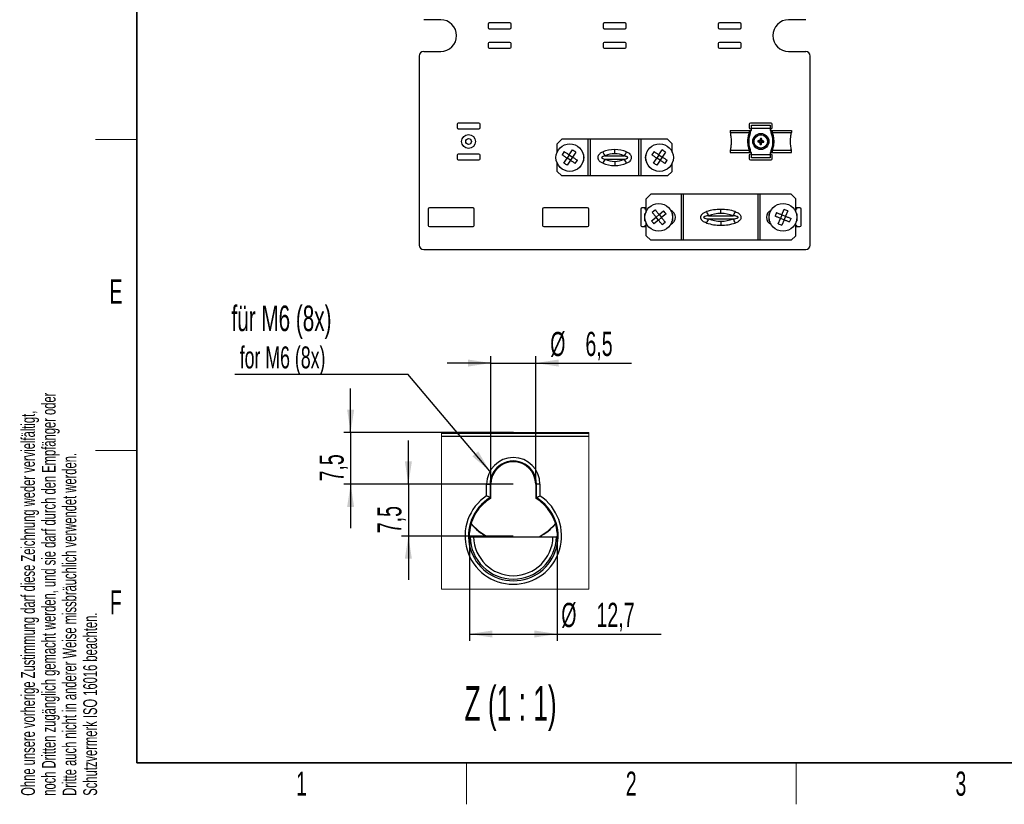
# Paper-space layout 'Blatt3' of a CAD drawing. Header units: millimetres. Extents: x 5 to 418, y 2 to 292.
# Tile 1 of 53: x 9 to 152, y 6 to 120. Entities that reach past the tile are written whole.
import ezdxf

# ---------------------------------------------------------------- set-up
doc = ezdxf.new("R2010")
doc.units = ezdxf.units.MM
doc.header["$PDSIZE"] = -1
doc.layers.add('SLD-0', color=7, linetype='Continuous')
doc.styles.add('SLDTEXTSTYLE0', font='TXT', dxfattribs={"width": 0.605})
doc.styles.add('SLDTEXTSTYLE2', font='TXT', dxfattribs={"width": 0.57})
doc.dimstyles.new('SLDDIMSTYLE3', dxfattribs={"dimtxt": 3.5, "dimasz": 3.302, "dimexe": 0, "dimexo": 0.0625, "dimgap": 0.875, "dimtad": 1, "dimrnd": 1e-09, "dimzin": 12, "dimdsep": 46, "dimtxsty": 'SLDTEXTSTYLE0', "dimsah": 1, "dimcen": 0.09, "dimadec": 0, "dimazin": 3, "dimtfac": 1, "dimtmove": 0, "dimatfit": 0, "dimfxl": 1, "dimfrac": 2, "dimtolj": 1, "dimtzin": 12, "dimarcsym": 0})
doc.dimstyles.new('SLDDIMSTYLE4', dxfattribs={"dimtxt": 3.5, "dimasz": 3.302, "dimexe": 0, "dimexo": 0.0625, "dimgap": 0.875, "dimtad": 1, "dimrnd": 1e-09, "dimzin": 12, "dimdsep": 46, "dimtxsty": 'SLDTEXTSTYLE0', "dimsah": 1, "dimcen": 0.09, "dimadec": 0, "dimazin": 3, "dimtfac": 1, "dimtofl": 0, "dimtmove": 0, "dimatfit": 3, "dimfxl": 1, "dimfrac": 2, "dimtolj": 1, "dimtzin": 12, "dimarcsym": 0})
doc.dimstyles.new('SLDDIMSTYLE5', dxfattribs={"dimtxt": 0.18, "dimasz": 3.302, "dimexe": 0, "dimexo": 0.0625, "dimgap": 0, "dimtad": 0, "dimtih": 1, "dimtoh": 1, "dimdec": 0, "dimrnd": 1e-09, "dimzin": 0, "dimdsep": 46, "dimtxsty": 'Standard', "dimsah": 1, "dimcen": 0.09, "dimadec": 0, "dimazin": 0, "dimtfac": 3.302, "dimtdec": 0, "dimtofl": 0, "dimtmove": 0, "dimatfit": 3, "dimfxl": 1, "dimfrac": 2, "dimtolj": 1, "dimtzin": 0, "dimarcsym": 0})

# ---------------------------------------------------------------- blocks, each defined once
blk = doc.blocks.new('_D_24')
at = {"layer": 'SLD-0', "color": 7}
for p, q in [((56.96, 59.85), (56.96, 66.2)), ((80.54, 59.85), (55.96, 59.85)), ((56.96, 59.85), (56.96, 52.35)), ((80.52, 52.35), (55.96, 52.35)), ((56.96, 52.35), (56.96, 46))]:
    blk.add_line(p, q, dxfattribs=at)
for points in [[(56.96, 59.85), (57.47, 63.16), (56.45, 63.16)], [(56.96, 52.35), (56.45, 49.05), (57.47, 49.05)]]:
    blk.add_solid(points, dxfattribs=at)
at = {"layer": 'SLD-0', "color": 7, "insert": (52.45, 52.76), "char_height": 3.5, "attachment_point": 1, "rotation": 90, "style": 'SLDTEXTSTYLE0'}
blk.add_mtext('7,5', dxfattribs=at)
blk = doc.blocks.new('_D_25')
at = {"layer": 'SLD-0', "color": 7}
for p, q in [((77.27, 69.9), (70.92, 69.9)), ((77.27, 52.35), (77.27, 70.9)), ((77.27, 69.9), (83.77, 69.9)), ((83.77, 52.35), (83.77, 70.9)), ((83.77, 69.9), (97.66, 69.9))]:
    blk.add_line(p, q, dxfattribs=at)
for points in [[(77.27, 69.9), (73.97, 70.41), (73.97, 69.39)], [(83.77, 69.9), (87.07, 69.39), (87.07, 70.41)]]:
    blk.add_solid(points, dxfattribs=at)
at = {"layer": 'SLD-0', "color": 7, "char_height": 3.5, "attachment_point": 1, "style": 'SLDTEXTSTYLE0'}
for s, insert in [('%%c', (85.87, 74.41)), ('6,5', (90.97, 74.42))]:
    blk.add_mtext(s, dxfattribs=dict(at, insert=insert))
blk = doc.blocks.new('_D_26')
at = {"layer": 'SLD-0', "color": 7}
for p, q in [((74.17, 44.85), (74.17, 29.66)), ((86.87, 44.85), (86.87, 29.66)), ((74.17, 30.66), (86.87, 30.66)), ((86.87, 30.66), (101.93, 30.66))]:
    blk.add_line(p, q, dxfattribs=at)
for points in [[(74.17, 30.66), (77.47, 30.15), (77.47, 31.17)], [(86.87, 30.66), (83.57, 31.17), (83.57, 30.15)]]:
    blk.add_solid(points, dxfattribs=at)
at = {"layer": 'SLD-0', "color": 7, "char_height": 3.5, "attachment_point": 1, "style": 'SLDTEXTSTYLE0'}
for s, insert in [('%%c', (87.47, 35.17)), ('12,7', (92.57, 35.18))]:
    blk.add_mtext(s, dxfattribs=dict(at, insert=insert))
blk = doc.blocks.new('_D_27')
at = {"layer": 'SLD-0', "color": 7}
for p, q in [((65.32, 52.35), (65.32, 58.7)), ((80.52, 52.35), (64.32, 52.35)), ((65.32, 52.35), (65.32, 44.85)), ((80.52, 44.85), (64.32, 44.85)), ((65.32, 44.85), (65.32, 38.5))]:
    blk.add_line(p, q, dxfattribs=at)
for points in [[(65.32, 52.35), (65.83, 55.66), (64.81, 55.66)], [(65.32, 44.85), (64.81, 41.55), (65.83, 41.55)]]:
    blk.add_solid(points, dxfattribs=at)
at = {"layer": 'SLD-0', "color": 7, "insert": (60.81, 45.26), "char_height": 3.5, "attachment_point": 1, "rotation": 90, "style": 'SLDTEXTSTYLE0'}
blk.add_mtext('7,5', dxfattribs=at)
blk = doc.blocks.new('SW_NOTE_0_3')
at = {"layer": 'SLD-0', "color": 0}
blk.add_line((-25.08, 0), (0, 0), dxfattribs=at)
at = {"layer": 'SLD-0', "color": 0, "attachment_point": 1, "style": 'SLDTEXTSTYLE0'}
for s, insert, char_height in [('für M6 (8x)', (-25.55, 9.94), 3.7042), ('for M6 (8x)', (-24.36, 4.02), 3.175)]:
    blk.add_mtext(s, dxfattribs=dict(at, insert=insert, char_height=char_height))

psp = doc.layouts.new('Blatt3')

# ---------------------------------------------------------------- linework, layer by layer
at = {"color": 7, "linetype": 'Continuous', "lineweight": 25}
for p, q in [((70.0046, 119.6215), (67.538, 119.6215)), ((76.8713, 118.9881), (76.8713, 118.4881)), ((80.038, 119.1548), (77.038, 119.1548)), ((80.2046, 118.4881), (80.2046, 118.9881)), ((93.538, 118.9881), (93.538, 118.4881)), ((96.7046, 119.1548), (93.7046, 119.1548)), ((96.8713, 118.4881), (96.8713, 118.9881)), ((110.2046, 118.9881), (110.2046, 118.4881)), ((113.3713, 119.1548), (110.3713, 119.1548)), ((113.538, 118.4881), (113.538, 118.9881)), ((122.8713, 119.6215), (120.4046, 119.6215)), ((77.038, 118.3215), (80.038, 118.3215)), ((93.7046, 118.3215), (96.7046, 118.3215)), ((110.3713, 118.3215), (113.3713, 118.3215)), ((76.8713, 116.1548), (76.8713, 115.6548)), ((80.038, 116.3215), (77.038, 116.3215)), ((80.2046, 115.6548), (80.2046, 116.1548)), ((93.538, 116.1548), (93.538, 115.6548)), ((96.7046, 116.3215), (93.7046, 116.3215)), ((96.8713, 115.6548), (96.8713, 116.1548)), ((110.2046, 116.1548), (110.2046, 115.6548)), ((113.3713, 116.3215), (110.3713, 116.3215)), ((113.538, 115.6548), (113.538, 116.1548)), ((66.8713, 114.3548), (66.8713, 86.9881)), ((67.538, 115.0215), (70.0046, 115.0215)), ((77.038, 115.4881), (80.038, 115.4881)), ((93.7046, 115.4881), (96.7046, 115.4881)), ((110.3713, 115.4881), (113.3713, 115.4881)), ((120.4046, 115.0215), (122.8713, 115.0215)), ((123.538, 86.9881), (123.538, 114.3548)), ((72.3713, 104.4881), (72.3713, 103.9881)), ((75.538, 104.6548), (72.538, 104.6548)), ((75.7046, 103.9881), (75.7046, 104.4881)), ((114.7046, 104.4881), (114.7046, 103.9881)), ((117.8713, 104.6548), (114.8713, 104.6548)), ((115.038, 104.3548), (117.7046, 104.3548)), ((115.038, 103.8548), (115.038, 104.3548)), ((117.7046, 104.3548), (117.7046, 103.8548)), ((118.038, 103.9881), (118.038, 104.4881)), ((72.538, 103.8215), (75.538, 103.8215)), ((111.938, 103.5715), (111.938, 103.2682)), ((111.938, 103.5715), (114.7243, 103.5715)), ((111.938, 103.2682), (114.7212, 103.2682)), ((114.7212, 103.2682), (114.7243, 103.268)), ((114.7243, 103.268), (114.7243, 103.5715)), ((114.7243, 103.5715), (114.848, 103.5715)), ((114.848, 103.5715), (114.848, 103.2463)), ((114.848, 103.5715), (115.038, 103.5715)), ((114.8713, 103.8215), (115.038, 103.8215)), ((117.7046, 103.8548), (115.038, 103.8548)), ((115.038, 103.5715), (115.038, 103.8548)), ((117.7046, 103.8548), (117.7046, 103.5715)), ((117.7046, 103.8215), (117.8713, 103.8215)), ((117.7046, 103.5715), (117.8946, 103.5715)), ((117.8946, 103.2463), (117.8946, 103.5715)), ((117.8946, 103.5715), (118.0183, 103.5715)), ((118.0183, 103.5715), (118.0183, 103.268)), ((118.0183, 103.5715), (120.8046, 103.5715)), ((118.0183, 103.268), (118.0214, 103.2682)), ((118.0214, 103.2682), (120.8046, 103.2682)), ((120.8046, 103.5715), (120.8046, 103.2682)), ((87.538, 102.3215), (86.8713, 101.6548)), ((86.8713, 100.4541), (86.8713, 101.6548)), ((91.3858, 102.3215), (87.538, 102.3215)), ((91.3858, 96.9881), (91.3858, 102.3215)), ((91.6913, 102.3215), (91.3858, 102.3215)), ((91.6913, 96.9881), (91.6913, 102.3215)), ((98.7179, 102.3215), (91.6913, 102.3215)), ((98.7179, 96.9881), (98.7179, 102.3215)), ((99.0234, 102.3215), (98.7179, 102.3215)), ((99.0234, 96.9881), (99.0234, 102.3215)), ((102.8713, 102.3215), (99.0234, 102.3215)), ((103.538, 101.6548), (102.8713, 102.3215)), ((103.538, 100.4541), (103.538, 101.6548)), ((116.0145, 102.0024), (115.925, 101.9398)), ((116.0145, 102.0024), (115.9303, 102.0719)), ((116.1054, 101.9988), (116.0145, 102.0024)), ((116.3158, 102.0483), (116.1054, 101.9988)), ((116.1054, 101.9988), (116.3112, 101.9327)), ((116.3112, 101.9327), (116.2085, 101.8378)), ((116.3158, 102.0483), (116.2209, 102.151)), ((116.3571, 101.6314), (116.2875, 101.5471)), ((116.3112, 101.9327), (116.3607, 101.7223)), ((116.3819, 102.254), (116.3158, 102.0483)), ((116.3855, 102.3449), (116.3229, 102.4344)), ((116.3607, 101.7223), (116.3571, 101.6314)), ((116.3571, 101.6314), (116.4197, 101.5418)), ((116.3607, 101.7223), (116.4268, 101.928)), ((116.3819, 102.254), (116.3855, 102.3449)), ((116.4314, 102.0436), (116.3819, 102.254)), ((116.3855, 102.3449), (116.455, 102.4292)), ((116.4268, 101.928), (116.6372, 101.9775)), ((116.4268, 101.928), (116.5216, 101.8253)), ((116.4314, 102.0436), (116.5341, 102.1385)), ((116.6372, 101.9775), (116.4314, 102.0436)), ((116.6372, 101.9775), (116.728, 101.9739)), ((116.728, 101.9739), (116.8176, 102.0365)), ((116.728, 101.9739), (116.8123, 101.9044)), ((72.3713, 99.9881), (72.3713, 99.4881)), ((75.538, 100.1548), (72.538, 100.1548)), ((75.7046, 99.4881), (75.7046, 99.9881)), ((87.9108, 100.5119), (87.6009, 100.0375)), ((88.6224, 100.047), (88.3125, 99.5726)), ((88.6224, 100.047), (89.0873, 100.7586)), ((88.6224, 100.047), (89.0968, 99.737)), ((89.5617, 100.4486), (89.0968, 99.737)), ((90.7046, 100.0715), (90.7046, 99.2381)), ((93.8466, 99.8905), (96.5626, 99.8905)), ((95.2046, 100.2155), (95.2046, 100.8047)), ((99.7046, 99.2381), (99.7046, 100.0715)), ((100.9108, 100.5119), (100.6009, 100.0375)), ((101.6224, 100.047), (101.3125, 99.5726)), ((101.6224, 100.047), (102.0873, 100.7586)), ((101.6224, 100.047), (102.0968, 99.737)), ((102.5617, 100.4486), (102.0968, 99.737)), ((111.938, 100.7081), (114.7212, 100.7081)), ((111.938, 100.7081), (111.938, 100.4048)), ((111.938, 100.4048), (114.7243, 100.4048)), ((114.7046, 99.9881), (114.7046, 99.4881)), ((114.7243, 100.7083), (114.7212, 100.7081)), ((114.7243, 100.4048), (114.7243, 100.7083)), ((114.848, 100.4048), (114.7243, 100.4048)), ((114.848, 100.73), (114.848, 100.4048)), ((115.038, 100.4048), (114.848, 100.4048)), ((115.038, 100.1548), (114.8713, 100.1548)), ((115.038, 100.1215), (115.038, 100.4048)), ((115.038, 100.1215), (117.7046, 100.1215)), ((115.038, 99.6215), (115.038, 100.1215)), ((117.7046, 100.4048), (117.7046, 100.1215)), ((117.8946, 100.4048), (117.7046, 100.4048)), ((117.8713, 100.1548), (117.7046, 100.1548)), ((117.7046, 100.1215), (117.7046, 99.6215)), ((117.8946, 100.4048), (117.8946, 100.73)), ((118.0183, 100.4048), (117.8946, 100.4048)), ((118.0183, 100.7083), (118.0183, 100.4048)), ((118.0214, 100.7081), (118.0183, 100.7083)), ((118.0183, 100.4048), (120.8046, 100.4048)), ((118.0214, 100.7081), (120.8046, 100.7081)), ((118.038, 99.4881), (118.038, 99.9881)), ((120.8046, 100.4048), (120.8046, 100.7081)), ((72.538, 99.3215), (75.538, 99.3215)), ((86.8713, 97.6548), (86.8713, 98.8555)), ((87.8476, 98.861), (88.3125, 99.5726)), ((88.7869, 99.2627), (88.3125, 99.5726)), ((88.7869, 99.2627), (88.322, 98.5511)), ((89.0968, 99.737), (88.7869, 99.2627)), ((89.4985, 98.7977), (89.8084, 99.2721)), ((93.8466, 99.4191), (96.5626, 99.4191)), ((95.2046, 99.0942), (95.2046, 98.5049)), ((100.8476, 98.861), (101.3125, 99.5726)), ((101.7869, 99.2627), (101.3125, 99.5726)), ((101.7869, 99.2627), (101.322, 98.5511)), ((102.0968, 99.737), (101.7869, 99.2627)), ((102.4985, 98.7977), (102.8084, 99.2721)), ((103.538, 97.6548), (103.538, 98.8555)), ((114.8713, 99.3215), (117.8713, 99.3215)), ((117.7046, 99.6215), (115.038, 99.6215)), ((86.8713, 97.6548), (87.538, 96.9881)), ((91.3858, 96.9881), (87.538, 96.9881)), ((91.6913, 96.9881), (91.3858, 96.9881)), ((98.7179, 96.9881), (91.6913, 96.9881)), ((99.0234, 96.9881), (98.7179, 96.9881)), ((102.8713, 96.9881), (99.0234, 96.9881)), ((102.8713, 96.9881), (103.538, 97.6548)), ((100.4213, 94.3381), (99.7546, 93.6715)), ((104.8798, 94.3381), (100.4213, 94.3381)), ((104.8798, 87.6715), (104.8798, 94.3381)), ((105.1883, 94.3381), (104.8798, 94.3381)), ((105.1883, 87.6715), (105.1883, 94.3381)), ((115.9876, 94.3381), (105.1883, 94.3381)), ((115.9876, 87.6715), (115.9876, 94.3381)), ((116.2961, 94.3381), (115.9876, 94.3381)), ((116.2961, 87.6715), (116.2961, 94.3381)), ((120.7546, 94.3381), (116.2961, 94.3381)), ((121.4213, 93.6715), (120.7546, 94.3381)), ((99.7546, 91.8041), (99.7546, 93.6715)), ((121.4213, 91.8041), (121.4213, 93.6715)), ((68.2046, 92.1881), (68.2046, 89.8215)), ((74.7046, 92.3548), (68.3713, 92.3548)), ((74.8713, 89.8215), (74.8713, 92.1881)), ((84.7713, 92.1881), (84.7713, 89.8215)), ((91.2713, 92.3548), (84.938, 92.3548)), ((91.438, 89.8215), (91.438, 92.1881)), ((98.9713, 92.1881), (98.9713, 89.8215)), ((99.7546, 92.3548), (99.138, 92.3548)), ((99.588, 92.3548), (99.588, 92.203)), ((99.588, 90.5158), (99.588, 91.4939)), ((99.738, 92.1423), (99.738, 92.3548)), ((101.0973, 92.065), (100.6561, 91.7094)), ((101.1896, 91.0476), (101.6307, 91.4032)), ((101.6307, 91.4032), (102.2925, 91.9367)), ((101.6307, 91.4032), (101.9864, 90.962)), ((102.6481, 91.4955), (101.9864, 90.962)), ((103.3319, 91.9839), (103.3384, 92.0046)), ((103.4991, 91.6308), (103.4853, 91.6374)), ((103.588, 91.4939), (103.588, 90.5158)), ((110.588, 91.5655), (110.588, 92.1547)), ((117.588, 90.5158), (117.588, 91.4939)), ((117.6906, 91.6374), (117.6768, 91.6308)), ((117.8375, 92.0046), (117.844, 91.9839)), ((118.6376, 91.6842), (118.4297, 91.1571)), ((119.4283, 91.3723), (119.2204, 90.8452)), ((119.4283, 91.3723), (119.7402, 92.1631)), ((119.4283, 91.3723), (119.9555, 91.1644)), ((120.2674, 91.9552), (119.9555, 91.1644)), ((122.038, 92.3548), (121.4213, 92.3548)), ((121.438, 92.3548), (121.438, 92.1423)), ((121.588, 92.203), (121.588, 92.3548)), ((121.588, 91.4939), (121.588, 90.5158)), ((122.2046, 89.8215), (122.2046, 92.1881)), ((99.738, 89.6548), (99.738, 89.8674)), ((99.7546, 88.3381), (99.7546, 90.2055)), ((100.5278, 90.5142), (101.1896, 91.0476)), ((101.5452, 90.6064), (100.8834, 90.073)), ((101.5452, 90.6064), (101.1896, 91.0476)), ((101.5452, 90.6064), (101.9864, 90.962)), ((102.0786, 89.9446), (102.5198, 90.3003)), ((103.3384, 90.005), (103.3319, 90.0257)), ((103.4853, 90.3722), (103.4991, 90.3788)), ((108.8148, 91.2405), (112.3611, 91.2405)), ((108.8148, 90.7691), (112.3611, 90.7691)), ((110.588, 90.4442), (110.588, 89.8549)), ((117.6768, 90.3788), (117.6906, 90.3722)), ((117.844, 90.0257), (117.8375, 90.005)), ((118.9086, 90.0545), (119.2204, 90.8452)), ((119.7476, 90.6373), (119.2204, 90.8452)), ((119.7476, 90.6373), (119.4357, 89.8466)), ((119.9555, 91.1644), (119.7476, 90.6373)), ((120.5383, 90.3254), (120.7462, 90.8526)), ((121.4213, 88.3381), (121.4213, 90.2055)), ((121.438, 89.8674), (121.438, 89.6548)), ((68.3713, 89.6548), (74.7046, 89.6548)), ((84.938, 89.6548), (91.2713, 89.6548)), ((99.138, 89.6548), (99.7546, 89.6548)), ((99.588, 89.8067), (99.588, 89.6548)), ((121.4213, 89.6548), (122.038, 89.6548)), ((121.588, 89.6548), (121.588, 89.8067)), ((99.7546, 88.3381), (100.4213, 87.6715)), ((104.8798, 87.6715), (100.4213, 87.6715)), ((105.1883, 87.6715), (104.8798, 87.6715)), ((115.9876, 87.6715), (105.1883, 87.6715)), ((116.2961, 87.6715), (115.9876, 87.6715)), ((120.7546, 87.6715), (116.2961, 87.6715)), ((120.7546, 87.6715), (121.4213, 88.3381)), ((67.538, 86.3215), (122.8713, 86.3215)), ((70.1001, 59.8548), (91.4689, 59.8548)), ((70.1001, 59.7412), (91.4689, 59.7412)), ((91.4689, 59.2412), (70.1001, 59.2412)), ((76.655, 50.6816), (76.655, 52.3548)), ((76.655, 52.3548), (77.155, 52.3548)), ((77.155, 52.3548), (77.155, 50.4068)), ((77.155, 52.3548), (77.2686, 52.3548)), ((77.2686, 50.3424), (77.2686, 52.3548)), ((83.8822, 52.3548), (83.7686, 52.3548)), ((83.7686, 52.3548), (83.7686, 50.3424)), ((84.3821, 52.3548), (83.8822, 52.3548)), ((83.8822, 50.4068), (83.8822, 52.3548)), ((84.3821, 52.3548), (84.3821, 50.6816)), ((77.155, 50.4068), (77.2686, 50.3424)), ((77.2511, 50.3117), (77.2686, 50.3424)), ((83.7686, 50.3424), (83.8822, 50.4068)), ((83.7686, 50.3424), (83.786, 50.3117)), ((74.2729, 44.7412), (74.1668, 44.8462)), ((74.773, 44.7326), (86.2641, 44.7326)), ((86.8703, 44.8462), (86.7643, 44.7412))]:
    psp.add_line(p, q, dxfattribs=at)
at = {"color": 7, "linetype": 'Continuous', "lineweight": 25, "flags": 128}
for points in [[(99.7546, 91.6812), (99.7371, 91.6667), (99.6768, 91.6308)], [(121.4213, 91.6812), (121.4388, 91.6667), (121.4991, 91.6308)], [(99.7546, 90.3284), (99.7371, 90.3429), (99.6768, 90.3788)], [(121.4213, 90.3284), (121.4388, 90.3429), (121.4991, 90.3788)], [(74.4122, 46.6341), (75.5307, 45.5478), (76.7746, 44.7326)], [(84.2626, 44.7326), (85.5065, 45.5478), (86.625, 46.6341)]]:
    psp.add_lwpolyline(points, dxfattribs=at)
at = {"color": 7, "linetype": 'Continuous', "lineweight": 18, "flags": 128}
psp.add_lwpolyline([(70.1001, 59.8548), (70.1001, 59.7412), (70.1001, 59.2412), (70.1001, 37.161), (91.4689, 37.161), (91.4689, 59.2412), (91.4689, 59.7412), (91.4689, 59.8548)], dxfattribs=at)
at = {"color": 7, "linetype": 'Continuous', "lineweight": 25}
for centre, radius in [((74.038, 101.9881), 1), ((116.3713, 101.9881), 1.1667), ((116.3713, 101.9881), 1), ((116.3713, 101.9881), 0.9667), ((74.038, 101.9881), 0.4167), ((88.7046, 99.6548), 2), ((101.7046, 99.6548), 2), ((101.588, 91.0048), 2), ((119.588, 91.0048), 2)]:
    psp.add_circle(centre, radius, dxfattribs=at)
for centre, radius, start, end in [((70.0046, 117.3215), 2.3, 270, 90), ((77.038, 118.9881), 0.1667, 90, 180), ((77.038, 118.4881), 0.1667, 180, 270), ((80.038, 118.9881), 0.1667, 0, 90), ((80.038, 118.4881), 0.1667, 270, 0), ((93.7046, 118.9881), 0.1667, 90, 180), ((93.7046, 118.4881), 0.1667, 180, 270), ((96.7046, 118.9881), 0.1667, 0, 90), ((96.7046, 118.4881), 0.1667, 270, 0), ((110.3713, 118.9881), 0.1667, 90, 180), ((110.3713, 118.4881), 0.1667, 180, 270), ((113.3713, 118.9881), 0.1667, 0, 90), ((113.3713, 118.4881), 0.1667, 270, 0), ((120.4046, 117.3215), 2.3, 90, 270), ((77.038, 116.1548), 0.1667, 90, 180), ((77.038, 115.6548), 0.1667, 180, 270), ((80.038, 116.1548), 0.1667, 0, 90), ((80.038, 115.6548), 0.1667, 270, 0), ((93.7046, 116.1548), 0.1667, 90, 180), ((93.7046, 115.6548), 0.1667, 180, 270), ((96.7046, 116.1548), 0.1667, 0, 90), ((96.7046, 115.6548), 0.1667, 270, 0), ((110.3713, 116.1548), 0.1667, 90, 180), ((110.3713, 115.6548), 0.1667, 180, 270), ((113.3713, 116.1548), 0.1667, 0, 90), ((113.3713, 115.6548), 0.1667, 270, 0), ((67.538, 114.3548), 0.6667, 90, 180), ((122.8713, 114.3548), 0.6667, 0, 90), ((72.538, 104.4881), 0.1667, 90, 180), ((75.538, 104.4881), 0.1667, 0, 90), ((114.8713, 104.4881), 0.1667, 90, 180), ((117.8713, 104.4881), 0.1667, 0, 90), ((72.538, 103.9881), 0.1667, 180, 270), ((75.538, 103.9881), 0.1667, 270, 0), ((114.8713, 103.9881), 0.1667, 180, 270), ((117.8713, 103.9881), 0.1667, 270, 0), ((123.6174, 101.6992), 7.6962, 177.224509, 178.208984), ((118.572, 108.8524), 7.4021, 249.047083, 251.379026), ((118.0185, 94.9705), 7.4021, 104.054468, 106.38641), ((123.3889, 103.6353), 7.4021, 194.054468, 196.38641), ((123.2355, 99.7875), 7.4021, 159.047083, 161.379026), ((116.6602, 109.2343), 7.6962, 267.224509, 268.208984), ((116.0824, 94.742), 7.6962, 87.224509, 88.208984), ((109.5071, 104.1888), 7.4021, 339.047083, 341.379026), ((109.3537, 100.341), 7.4021, 14.054468, 16.38641), ((114.7241, 109.0058), 7.4021, 284.054468, 286.38641), ((114.1706, 95.1239), 7.4021, 69.047083, 71.379026), ((109.1252, 102.2771), 7.6962, 357.224509, 358.208984), ((72.538, 99.9881), 0.1667, 90, 180), ((75.538, 99.9881), 0.1667, 0, 90), ((89.7046, 99.6548), 1.0833, 327.45282, 32.54718), ((95.1392, 101.1333), 1.7931, 201.375528, 223.876361), ((95.2046, 97.2155), 3, 90, 116.914792), ((95.2046, 97.2155), 3, 63.085208, 90), ((95.2701, 101.1333), 1.7931, 316.123639, 338.624472), ((100.7046, 99.6548), 1.0833, 147.45282, 212.54718), ((114.8713, 99.9881), 0.1667, 90, 180), ((117.8713, 99.9881), 0.1667, 0, 90), ((72.538, 99.4881), 0.1667, 180, 270), ((75.538, 99.4881), 0.1667, 270, 0), ((95.1392, 98.1763), 1.7931, 136.123639, 158.624472), ((95.2046, 102.0942), 3, 243.085208, 270), ((95.2046, 102.0942), 3, 270, 296.914792), ((95.2701, 98.1763), 1.7931, 21.375528, 43.876361), ((114.8713, 99.4881), 0.1667, 180, 270), ((117.8713, 99.4881), 0.1667, 270, 0), ((68.3713, 92.1881), 0.1667, 90, 180), ((74.7046, 92.1881), 0.1667, 0, 90), ((84.938, 92.1881), 0.1667, 90, 180), ((91.2713, 92.1881), 0.1667, 0, 90), ((99.138, 92.1881), 0.1667, 90, 180), ((99.5546, 91.9048), 0.3, 52.330113, 83.62063), ((99.738, 91.4939), 0.15, 114.042076, 180), ((102.9213, 91.0048), 1.0833, 291.283369, 68.716631), ((103.438, 91.4939), 0.15, 0, 65.957924), ((110.5273, 92.4681), 2.107, 197.634414, 215.6346), ((110.588, 86.5655), 5, 90, 110.770495), ((110.588, 86.5655), 5, 69.229505, 90), ((110.6487, 92.4681), 2.107, 324.3654, 342.365586), ((118.2546, 91.0048), 1.0833, 111.283369, 248.716631), ((117.738, 91.4939), 0.15, 114.042076, 180), ((121.6213, 91.9048), 0.3, 96.37937, 127.669887), ((121.438, 91.4939), 0.15, 0, 65.957924), ((122.038, 92.1881), 0.1667, 0, 90), ((99.738, 90.5158), 0.15, 180, 245.957924), ((99.5546, 90.1048), 0.3, 276.37937, 307.669887), ((103.438, 90.5158), 0.15, 294.042076, 0), ((110.5273, 89.5416), 2.107, 144.3654, 162.365586), ((110.588, 95.4442), 5, 249.229505, 270), ((110.588, 95.4442), 5, 270, 290.770495), ((110.6487, 89.5416), 2.107, 17.634414, 35.6346), ((117.738, 90.5158), 0.15, 180, 245.957924), ((121.6213, 90.1048), 0.3, 232.330113, 263.62063), ((121.438, 90.5158), 0.15, 294.042076, 0), ((68.3713, 89.8215), 0.1667, 180, 270), ((74.7046, 89.8215), 0.1667, 270, 0), ((84.938, 89.8215), 0.1667, 180, 270), ((91.2713, 89.8215), 0.1667, 270, 0), ((99.138, 89.8215), 0.1667, 180, 270), ((122.038, 89.8215), 0.1667, 270, 0), ((67.538, 86.9881), 0.6667, 180, 270), ((122.8713, 86.9881), 0.6667, 270, 0), ((80.5186, 52.3548), 3.8635, 0.00011, 179.99989), ((80.5186, 52.3548), 3.3636, 359.999909, 180.000091), ((80.5186, 52.3548), 3.25, 0.0001, 179.9999), ((80.5186, 44.8548), 6.9913, 123.546713, 56.453287), ((80.5186, 44.8548), 6.4914, 121.209028, 58.790972), ((80.5186, 44.8548), 6.3603, 120.912005, 175.569523), ((80.5186, 44.8548), 6.3603, 4.430458, 59.088076), ((80.518, 51.8017), 8.0165, 220.325464, 241.861999), ((80.5186, 51.8023), 8.0174, 298.139206, 319.673421), ((80.5186, 44.8548), 6.2468, 181.042221, 358.957779), ((80.5186, 44.8548), 5.7468, 181.218291, 358.781709)]:
    psp.add_arc(centre, radius, start, end, dxfattribs=at)
for centre, major_axis, ratio, start_param, end_param in [((95.2046, 97.8047), (3.8333, 0), 0.7826087, 1.57079633, 2.04054806), ((95.2046, 97.8047), (3.8333, 0), 0.7826087, 1.10104459, 1.57079633), ((95.2046, 101.5049), (3.8333, 0), 0.7826087, 4.24263724, 4.71238898), ((95.2046, 101.5049), (3.8333, 0), 0.7826087, 4.71238898, 5.18214072), ((110.588, 87.1547), (5.8333, 0), 0.85714286, 1.57079633, 1.93330985), ((110.588, 87.1547), (5.8333, 0), 0.85714286, 1.2082828, 1.57079633), ((110.588, 94.8549), (5.8333, 0), 0.85714286, 4.34987545, 4.71238898), ((110.588, 94.8549), (5.8333, 0), 0.85714286, 4.71238898, 5.07490251)]:
    psp.add_ellipse(centre, major_axis=major_axis, ratio=ratio, start_param=start_param, end_param=end_param, dxfattribs=at)
for points, knots in [([(111.938, 103.2682), (111.9799, 103.031), (112.0648, 102.5512), (112.0804, 101.8727), (112.0389, 101.2536), (111.9717, 100.8907), (111.938, 100.7081)], [0, 0, 0, 0, 0.28121999, 0.56863169, 0.78296729, 1, 1, 1, 1]), ([(114.7212, 100.7081), (114.6984, 100.7786), (114.6149, 101.0368), (114.5173, 101.5023), (114.4867, 102.0986), (114.5505, 102.6964), (114.6639, 103.0762), (114.7212, 103.2682)], [0, 0, 0, 0, 0.08527269, 0.31229612, 0.54473721, 0.76975296, 1, 1, 1, 1]), ([(114.848, 103.2463), (114.7425, 102.8676), (114.5326, 102.1143), (114.6712, 101.2438), (114.8222, 100.8049), (114.848, 100.73)], [0, 0, 0, 0, 0.45604649, 0.90708847, 1, 1, 1, 1]), ([(114.7243, 103.268), (114.7383, 103.2655), (114.7663, 103.2606), (114.8109, 103.2529), (114.8383, 103.248), (114.8471, 103.2465), (114.848, 103.2463)], [0, 0, 0, 0, 0.40397967, 0.80779985, 0.98184659, 1, 1, 1, 1]), ([(118.0183, 103.268), (118.0043, 103.2655), (117.9762, 103.2606), (117.9316, 103.2528), (117.9042, 103.248), (117.8954, 103.2465), (117.8946, 103.2463)], [0, 0, 0, 0, 0.40466307, 0.80916563, 0.9818463, 1, 1, 1, 1]), ([(117.8946, 100.73), (117.9204, 100.8049), (118.0714, 101.2438), (118.21, 102.1143), (118.0001, 102.8676), (117.8946, 103.2463)], [0, 0, 0, 0, 0.09291153, 0.54395351, 1, 1, 1, 1]), ([(118.0214, 103.2682), (118.0776, 103.0804), (118.1912, 102.7008), (118.2556, 102.1078), (118.226, 101.5073), (118.1291, 101.0415), (118.0442, 100.7786), (118.0214, 100.7081)], [0, 0, 0, 0, 0.22522685, 0.45526048, 0.68210292, 0.9147273, 1, 1, 1, 1]), ([(120.8046, 100.7081), (120.7627, 100.9453), (120.6778, 101.4251), (120.6622, 102.1036), (120.7037, 102.7227), (120.7709, 103.0856), (120.8046, 103.2682)], [0, 0, 0, 0, 0.28121999, 0.56863169, 0.78296729, 1, 1, 1, 1]), ([(88.3125, 99.5726), (88.1928, 99.6508), (87.9521, 99.808), (87.7184, 99.9607), (87.6009, 100.0375)], [0, 0, 0, 0, 0.49705285, 1, 1, 1, 1]), ([(87.9108, 100.5119), (88.027, 100.436), (88.2606, 100.2833), (88.5013, 100.1261), (88.6224, 100.047)], [0, 0, 0, 0, 0.49705285, 1, 1, 1, 1]), ([(89.5617, 100.4486), (89.4828, 100.5002), (89.3247, 100.6035), (89.1666, 100.7068), (89.0873, 100.7586)], [0, 0, 0, 0, 0.49863245, 1, 1, 1, 1]), ([(93.4694, 98.8299), (93.4061, 98.8574), (93.2783, 98.913), (93.1215, 99.018), (92.9952, 99.1362), (92.9116, 99.2477), (92.8544, 99.3585), (92.8199, 99.4563), (92.7992, 99.5583), (92.7927, 99.6619), (92.7999, 99.7499), (92.8177, 99.843), (92.8486, 99.9401), (92.907, 100.0542), (92.9849, 100.1601), (93.101, 100.2755), (93.2604, 100.388), (93.3991, 100.4489), (93.4694, 100.4798)], [0, 0, 0, 0, 0.09381258, 0.18925221, 0.25849208, 0.32952246, 0.37409186, 0.4197059, 0.46010148, 0.5024096, 0.54616522, 0.56769759, 0.61958181, 0.67337435, 0.73304624, 0.79410289, 0.89573899, 1, 1, 1, 1]), ([(93.8466, 99.8905), (93.7492, 99.8743), (93.6029, 99.85), (93.4464, 99.7923), (93.3737, 99.747), (93.3396, 99.7145), (93.3215, 99.6804), (93.3173, 99.6514), (93.3246, 99.6209), (93.3478, 99.5848), (93.4248, 99.5234), (93.5963, 99.4614), (93.7531, 99.4349), (93.8466, 99.4191)], [0, 0, 0, 0, 0.24342876, 0.3653335, 0.41027766, 0.45551868, 0.47954137, 0.50377084, 0.52510624, 0.55474034, 0.60726807, 0.76576502, 1, 1, 1, 1]), ([(96.5626, 99.4191), (96.6601, 99.4353), (96.8063, 99.4596), (96.9629, 99.5173), (97.0356, 99.5627), (97.0697, 99.5951), (97.0878, 99.6292), (97.092, 99.6582), (97.0847, 99.6887), (97.0615, 99.7248), (96.9845, 99.7863), (96.813, 99.8482), (96.6562, 99.8747), (96.5626, 99.8905)], [0, 0, 0, 0, 0.24342876, 0.3653335, 0.41027766, 0.45551868, 0.47954137, 0.50377084, 0.52510624, 0.55474034, 0.60726807, 0.76576502, 1, 1, 1, 1]), ([(96.9398, 100.4798), (97.0656, 100.4206), (97.2845, 100.3175), (97.496, 100.0845), (97.5823, 99.8884), (97.617, 99.717), (97.6157, 99.593), (97.5835, 99.4242), (97.506, 99.242), (97.2936, 98.9985), (97.0766, 98.895), (96.9398, 98.8299)], [0, 0, 0, 0, 0.18936673, 0.32956515, 0.41973963, 0.46025351, 0.54620736, 0.56780279, 0.6733359, 0.79409535, 1, 1, 1, 1]), ([(101.3125, 99.5726), (101.1928, 99.6508), (100.9521, 99.808), (100.7184, 99.9607), (100.6009, 100.0375)], [0, 0, 0, 0, 0.49705285, 1, 1, 1, 1]), ([(100.9108, 100.5119), (101.027, 100.436), (101.2606, 100.2833), (101.5013, 100.1261), (101.6224, 100.047)], [0, 0, 0, 0, 0.49705285, 1, 1, 1, 1]), ([(102.5617, 100.4486), (102.4828, 100.5002), (102.3247, 100.6035), (102.1666, 100.7068), (102.0873, 100.7586)], [0, 0, 0, 0, 0.49863245, 1, 1, 1, 1]), ([(114.7243, 100.7083), (114.7383, 100.7108), (114.7664, 100.7157), (114.811, 100.7235), (114.8383, 100.7283), (114.8471, 100.7298), (114.848, 100.73)], [0, 0, 0, 0, 0.40466307, 0.80916563, 0.9818463, 1, 1, 1, 1]), ([(118.0183, 100.7083), (118.0043, 100.7108), (117.9763, 100.7156), (117.9317, 100.7234), (117.9043, 100.7283), (117.8954, 100.7298), (117.8946, 100.73)], [0, 0, 0, 0, 0.40397967, 0.80779985, 0.98184659, 1, 1, 1, 1]), ([(87.8476, 98.861), (87.9264, 98.8095), (88.0845, 98.7062), (88.2427, 98.6029), (88.322, 98.5511)], [0, 0, 0, 0, 0.49863245, 1, 1, 1, 1]), ([(89.4985, 98.7977), (89.3823, 98.8736), (89.1486, 99.0263), (88.9079, 99.1836), (88.7869, 99.2627)], [0, 0, 0, 0, 0.49705285, 1, 1, 1, 1]), ([(89.0968, 99.737), (89.2164, 99.6589), (89.4571, 99.5016), (89.6908, 99.3489), (89.8084, 99.2721)], [0, 0, 0, 0, 0.49705285, 1, 1, 1, 1]), ([(100.8476, 98.861), (100.9264, 98.8095), (101.0845, 98.7062), (101.2427, 98.6029), (101.322, 98.5511)], [0, 0, 0, 0, 0.49863245, 1, 1, 1, 1]), ([(102.4985, 98.7977), (102.3823, 98.8736), (102.1486, 99.0263), (101.9079, 99.1836), (101.7869, 99.2627)], [0, 0, 0, 0, 0.49705285, 1, 1, 1, 1]), ([(102.0968, 99.737), (102.2164, 99.6589), (102.4571, 99.5016), (102.6908, 99.3489), (102.8084, 99.2721)], [0, 0, 0, 0, 0.497052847, 1, 1, 1, 1]), ([(99.7546, 92.1283), (99.7531, 92.1297), (99.7484, 92.1339), (99.7423, 92.1389), (99.7384, 92.142), (99.7381, 92.1422), (99.738, 92.1423)], [0, 0, 0, 0, 0.16598672, 0.50385062, 0.84387945, 1, 1, 1, 1]), ([(101.1896, 91.0476), (101.0999, 91.1589), (100.9194, 91.3827), (100.7442, 91.6001), (100.6561, 91.7094)], [0, 0, 0, 0, 0.49705285, 1, 1, 1, 1]), ([(101.0973, 92.065), (101.1844, 91.957), (101.3595, 91.7397), (101.54, 91.5158), (101.6307, 91.4032)], [0, 0, 0, 0, 0.49705285, 1, 1, 1, 1]), ([(102.6481, 91.4955), (102.589, 91.5688), (102.4705, 91.7159), (102.3519, 91.8629), (102.2925, 91.9367)], [0, 0, 0, 0, 0.49863245, 1, 1, 1, 1]), ([(108.5193, 90.1799), (108.422, 90.2151), (108.2247, 90.2866), (108.0106, 90.4191), (107.8696, 90.5495), (107.7952, 90.6415), (107.7402, 90.7351), (107.7073, 90.8156), (107.6865, 90.896), (107.6765, 90.9746), (107.6781, 91.0508), (107.6898, 91.1307), (107.7134, 91.2132), (107.761, 91.3156), (107.8333, 91.42), (107.9483, 91.538), (108.1039, 91.6502), (108.3016, 91.7529), (108.4453, 91.8036), (108.5193, 91.8298)], [0, 0, 0, 0, 0.12484967, 0.25300936, 0.30433917, 0.35661652, 0.39363592, 0.43148102, 0.45662992, 0.48830907, 0.52090722, 0.54237542, 0.57984693, 0.6184927, 0.6730678, 0.72932073, 0.81635629, 0.90546205, 1, 1, 1, 1]), ([(112.6566, 91.8298), (112.853, 91.7532), (113.1299, 91.6452), (113.3804, 91.3833), (113.4605, 91.2253), (113.4966, 91.0863), (113.5019, 90.9862), (113.4812, 90.8454), (113.4152, 90.6735), (113.2141, 90.4412), (112.9416, 90.281), (112.7305, 90.2061), (112.6566, 90.1799)], [0, 0, 0, 0, 0.25277193, 0.35640993, 0.43126388, 0.45648233, 0.52070562, 0.5422332, 0.61828063, 0.72903211, 0.90520061, 1, 1, 1, 1]), ([(118.6376, 91.6842), (118.7667, 91.6333), (119.0263, 91.5309), (119.2938, 91.4254), (119.4283, 91.3723)], [0, 0, 0, 0, 0.49705285, 1, 1, 1, 1]), ([(120.2674, 91.9552), (120.1797, 91.9897), (120.004, 92.059), (119.8283, 92.1283), (119.7402, 92.1631)], [0, 0, 0, 0, 0.49863245, 1, 1, 1, 1]), ([(121.438, 92.1423), (121.4376, 92.142), (121.437, 92.1415), (121.432, 92.1375), (121.4266, 92.1332), (121.4225, 92.1294), (121.4213, 92.1283)], [0, 0, 0, 0, 0.2842036, 0.56767459, 0.86779494, 1, 1, 1, 1]), ([(99.738, 89.8674), (99.7383, 89.8676), (99.7389, 89.8681), (99.7439, 89.8721), (99.7494, 89.8765), (99.7534, 89.8802), (99.7546, 89.8813)], [0, 0, 0, 0, 0.2842036, 0.56767459, 0.86779494, 1, 1, 1, 1]), ([(100.5278, 90.5142), (100.5869, 90.4408), (100.7054, 90.2938), (100.824, 90.1467), (100.8834, 90.073)], [0, 0, 0, 0, 0.49863245, 1, 1, 1, 1]), ([(102.0786, 89.9446), (101.9915, 90.0527), (101.8164, 90.27), (101.6359, 90.4938), (101.5452, 90.6064)], [0, 0, 0, 0, 0.497052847, 1, 1, 1, 1]), ([(101.9864, 90.962), (102.0761, 90.8508), (102.2565, 90.6269), (102.4317, 90.4096), (102.5198, 90.3003)], [0, 0, 0, 0, 0.497052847, 1, 1, 1, 1]), ([(108.8148, 91.2405), (108.6343, 91.2193), (108.4085, 91.1928), (108.1767, 91.1038), (108.1143, 91.0576), (108.096, 91.025), (108.0924, 91.0047), (108.0963, 90.9835), (108.1115, 90.9576), (108.1644, 90.9117), (108.3964, 90.8177), (108.6286, 90.7907), (108.8148, 90.7691)], [0, 0, 0, 0, 0.344132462, 0.430286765, 0.473730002, 0.488141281, 0.500122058, 0.512120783, 0.528054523, 0.556207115, 0.644059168, 1, 1, 1, 1]), ([(112.3611, 90.7691), (112.5416, 90.7903), (112.7674, 90.8168), (112.9992, 90.9058), (113.0617, 90.952), (113.0799, 90.9846), (113.0835, 91.005), (113.0797, 91.0261), (113.0645, 91.052), (113.0115, 91.098), (112.7795, 91.192), (112.5473, 91.2189), (112.3611, 91.2405)], [0, 0, 0, 0, 0.34413246, 0.43028677, 0.47373, 0.48814128, 0.50012206, 0.51212078, 0.52805452, 0.55620711, 0.64405917, 1, 1, 1, 1]), ([(119.2204, 90.8452), (119.0875, 90.8976), (118.82, 91.0031), (118.5603, 91.1055), (118.4297, 91.1571)], [0, 0, 0, 0, 0.49705285, 1, 1, 1, 1]), ([(118.9086, 90.0545), (118.9962, 90.0199), (119.1719, 89.9506), (119.3476, 89.8813), (119.4357, 89.8466)], [0, 0, 0, 0, 0.49863245, 1, 1, 1, 1]), ([(120.5383, 90.3254), (120.4092, 90.3763), (120.1496, 90.4787), (119.8821, 90.5842), (119.7476, 90.6373)], [0, 0, 0, 0, 0.49705285, 1, 1, 1, 1]), ([(119.9555, 91.1644), (120.0884, 91.112), (120.3559, 91.0065), (120.6156, 90.9041), (120.7462, 90.8526)], [0, 0, 0, 0, 0.49705285, 1, 1, 1, 1]), ([(121.4213, 89.8813), (121.4228, 89.8799), (121.4275, 89.8757), (121.4337, 89.8707), (121.4375, 89.8677), (121.4379, 89.8674), (121.438, 89.8674)], [0, 0, 0, 0, 0.16598672, 0.50385062, 0.84387945, 1, 1, 1, 1]), ([(77.155, 50.4068), (77.1464, 50.4116), (77.1154, 50.429), (77.0497, 50.4659), (76.9445, 50.5242), (76.8103, 50.5978), (76.7094, 50.6525), (76.6565, 50.6808), (76.655, 50.6816)], [0, 0, 0, 0, 0.051848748, 0.186731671, 0.396389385, 0.684195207, 0.991417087, 1, 1, 1, 1]), ([(83.8822, 50.4068), (83.8908, 50.4116), (83.9217, 50.429), (83.9875, 50.4659), (84.0926, 50.5242), (84.2268, 50.5978), (84.3277, 50.6525), (84.3807, 50.6808), (84.3821, 50.6816)], [0, 0, 0, 0, 0.05184306, 0.18673167, 0.39638938, 0.6841952, 0.99141133, 1, 1, 1, 1]), ([(74.1668, 44.8462), (74.1657, 44.8565), (74.1619, 44.8947), (74.1623, 44.9757), (74.1631, 45.098), (74.1687, 45.2264), (74.1748, 45.3122), (74.1772, 45.3461)], [0, 0, 0, 0, 0.06234176, 0.23010258, 0.48437544, 0.79595828, 1, 1, 1, 1]), ([(74.2729, 44.7412), (74.2832, 44.7401), (74.3215, 44.7362), (74.4025, 44.7359), (74.5251, 44.7333), (74.6535, 44.7327), (74.7393, 44.7326), (74.773, 44.7326)], [0, 0, 0, 0, 0.06248956, 0.23044893, 0.48513111, 0.79786997, 1, 1, 1, 1]), ([(86.2641, 44.7326), (86.3193, 44.7327), (86.4234, 44.733), (86.5649, 44.7337), (86.6723, 44.7371), (86.7351, 44.7367), (86.7603, 44.7405), (86.7643, 44.7412)], [0, 0, 0, 0, 0.33090959, 0.6245195, 0.84777837, 0.97553681, 1, 1, 1, 1]), ([(86.8599, 45.3461), (86.8636, 45.2912), (86.8706, 45.1875), (86.8753, 45.0463), (86.8741, 44.9389), (86.8749, 44.8758), (86.871, 44.8504), (86.8703, 44.8462)], [0, 0, 0, 0, 0.32998674, 0.62307104, 0.84602216, 0.97458395, 1, 1, 1, 1])]:
    psp.add_open_spline(points, degree=3, knots=knots, dxfattribs=at)
at = {"layer": 'SLD-0', "lineweight": 35}
for p, q in [((26, 282.5), (26, 12)), ((26, 12), (408, 12))]:
    psp.add_line(p, q, dxfattribs=at)
at = {"layer": 'SLD-0', "lineweight": 18}
for p, q in [((20, 102.25), (26, 102.25)), ((20, 57.25), (26, 57.25)), ((73.75, 6), (73.75, 12)), ((121.5, 6), (121.5, 12))]:
    psp.add_line(p, q, dxfattribs=at)
at = {"layer": 'SLD-0', "color": 7, "lineweight": 18}
psp.add_point((80.5425, 59.8548), dxfattribs=at)

# ---------------------------------------------------------------- block references
at = {"layer": 'SLD-0', "color": 7}
psp.add_blockref('SW_NOTE_0_3', (65.2514, 68.2843), dxfattribs=at)

# ---------------------------------------------------------------- texts
at = {"layer": 'SLD-0', "char_height": 2, "attachment_point": 1, "rotation": 90, "style": 'SLDTEXTSTYLE0'}
for s, insert in [('noch Dritten zugänglich gemacht werden, und sie darf durch den Empfänger oder', (12.2299, 7.2381)), ('Ohne unsere vorherige Zustimmung darf diese Zeichnung weder vervielfältigt,', (9.2299, 7.2381)), ('Dritte auch nicht in anderer Weise missbräuchlich verwendet werden.', (15.2299, 7.2381)), ('Schutzvermerk ISO 16016 beachten.', (18.2299, 7.2381))]:
    psp.add_mtext(s, dxfattribs=dict(at, insert=insert))
at = {"layer": 'SLD-0', "attachment_point": 2}
for s, insert, char_height, style in [('E', (22.9816, 82.0011), 3.5, 'SLDTEXTSTYLE0'), ('F', (22.9536, 37.0011), 3.5, 'SLDTEXTSTYLE0'), ('Z (1 : 1)', (80.1284, 23.1122), 5, 'SLDTEXTSTYLE2'), ('1', (49.8527, 10.743), 3.5, 'SLDTEXTSTYLE0'), ('2', (97.6027, 10.743), 3.5, 'SLDTEXTSTYLE0'), ('3', (145.3527, 10.743), 3.5, 'SLDTEXTSTYLE0')]:
    psp.add_mtext(s, dxfattribs=dict(at, insert=insert, char_height=char_height, style=style))

# ---------------------------------------------------------------- dimensions: what is measured, and where the dimension line sits
at = {"layer": 'SLD-0', "color": 7}
for base, p1, p2, dimstyle, picture, middle in [((83.7686, 69.8979), (77.2686, 52.3548), (83.7686, 52.3548), 'SLDDIMSTYLE3', '_D_25', (91.764, 69.8979)), ((86.8704, 30.657), (74.1668, 44.8462), (86.8704, 44.8462), 'SLDDIMSTYLE4', '_D_26', (94.7002, 30.657))]:
    dim = psp.add_linear_dim(base=base, p1=p1, p2=p2, text='%%c<>', dimstyle=dimstyle, dxfattribs=at)
    dim.commit()
    dim.dimension.update_dxf_attribs({"geometry": picture, "text_midpoint": middle, "dimtype": 160})
for base, p1, p2, picture, middle in [((56.9624, 52.3548), (80.5425, 59.8548), (80.5186, 52.3548), '_D_24', (56.9624, 56.1048)), ((65.3191, 44.8548), (80.5186, 52.3548), (80.5186, 44.8548), '_D_27', (65.3191, 48.6048))]:
    dim = psp.add_linear_dim(base=base, p1=p1, p2=p2, angle=90, dimstyle='SLDDIMSTYLE3', dxfattribs=at)
    dim.commit()
    dim.dimension.update_dxf_attribs({"geometry": picture, "text_midpoint": middle, "dimtype": 160})

# ---------------------------------------------------------------- leaders
psp.add_leader([(77.1422, 54.2328), (65.2514, 68.2843)], dimstyle='SLDDIMSTYLE5', dxfattribs=at)

doc.saveas('drawing.dxf')
